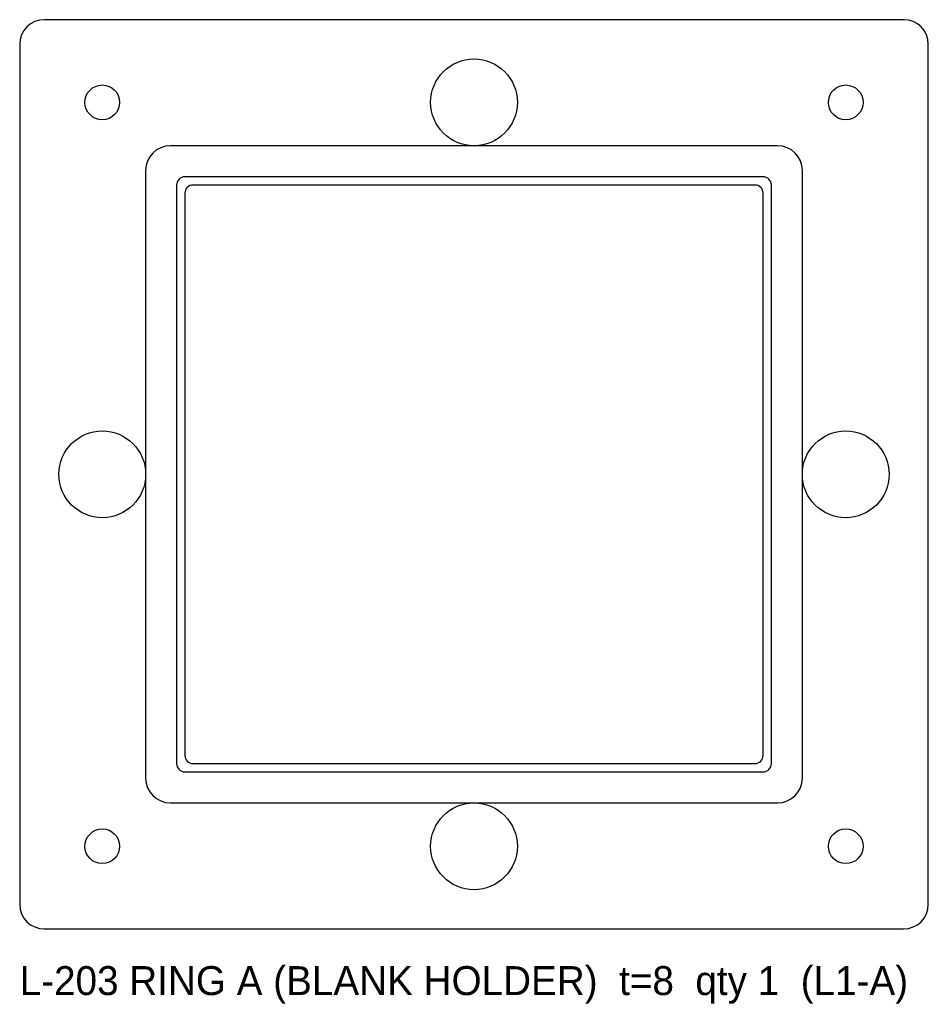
# Model space of a CAD drawing. Header units: millimetres. Extents: x -55 to 55, y -64 to 55.
import ezdxf

# ---------------------------------------------------------------- set-up
doc = ezdxf.new("R2010")
doc.units = ezdxf.units.MM

msp = doc.modelspace()

# ---------------------------------------------------------------- linework, layer by layer
at = {"layer": 'HOLES'}
for centre in [(0, 45), (-45, 0), (45, 0), (0, -45)]:
    msp.add_circle(centre, 5.25, dxfattribs=at)
at = {"layer": 'OUTLINE'}
for p, q in [((52, 55), (-52, 55)), ((-55, 52), (-55, -52)), ((55, -52), (55, 52)), ((34, 35), (-34, 35)), ((-35, 34), (-35, -34)), ((35, -34), (35, 34)), ((-34, -35), (34, -35)), ((-52, -55), (52, -55))]:
    msp.add_line(p, q, dxfattribs=at)
for centre, radius, start, end in [((-52, 52), 3, 90, 180), ((52, 52), 3, 0, 90), ((-34, 34), 1, 90, 180), ((34, 34), 1, 0, 90), ((-34, -34), 1, 180, 270), ((34, -34), 1, 270, 360), ((-52, -52), 3, 180, 270), ((52, -52), 3, 270, 360)]:
    msp.add_arc(centre, radius, start, end, dxfattribs=at)
at = {"layer": 'POCKET'}
for p, q in [((36.75, 39.75), (-36.75, 39.75)), ((-39.75, 36.75), (-39.75, -36.75)), ((35, 36), (-35, 36)), ((39.75, -36.75), (39.75, 36.75)), ((-36, 35), (-36, -35)), ((36, -35), (36, 35)), ((-35, -36), (35, -36)), ((-36.75, -39.75), (36.75, -39.75))]:
    msp.add_line(p, q, dxfattribs=at)
for centre, radius, start, end in [((-36.75, 36.75), 3, 90, 180), ((36.75, 36.75), 3, 0, 90), ((-35, 35), 1, 90, 180), ((35, 35), 1, 0, 90), ((-35, -35), 1, 180, 270), ((35, -35), 1, 270, 360), ((-36.75, -36.75), 3, 180, 270), ((36.75, -36.75), 3, 270, 360)]:
    msp.add_arc(centre, radius, start, end, dxfattribs=at)
at = {"layer": 'TAP_DRILL'}
for centre in [(-45, 45), (45, 45), (-45, -45), (45, -45)]:
    msp.add_circle(centre, 2.1, dxfattribs=at)

# ---------------------------------------------------------------- texts
at = {"layer": 'NOTES'}
msp.add_text('L-203 RING A (BLANK HOLDER)  t=8  qty 1  (L1-A)', height=3.5, dxfattribs=at).set_placement((-55, -63))

doc.saveas('drawing.dxf')
